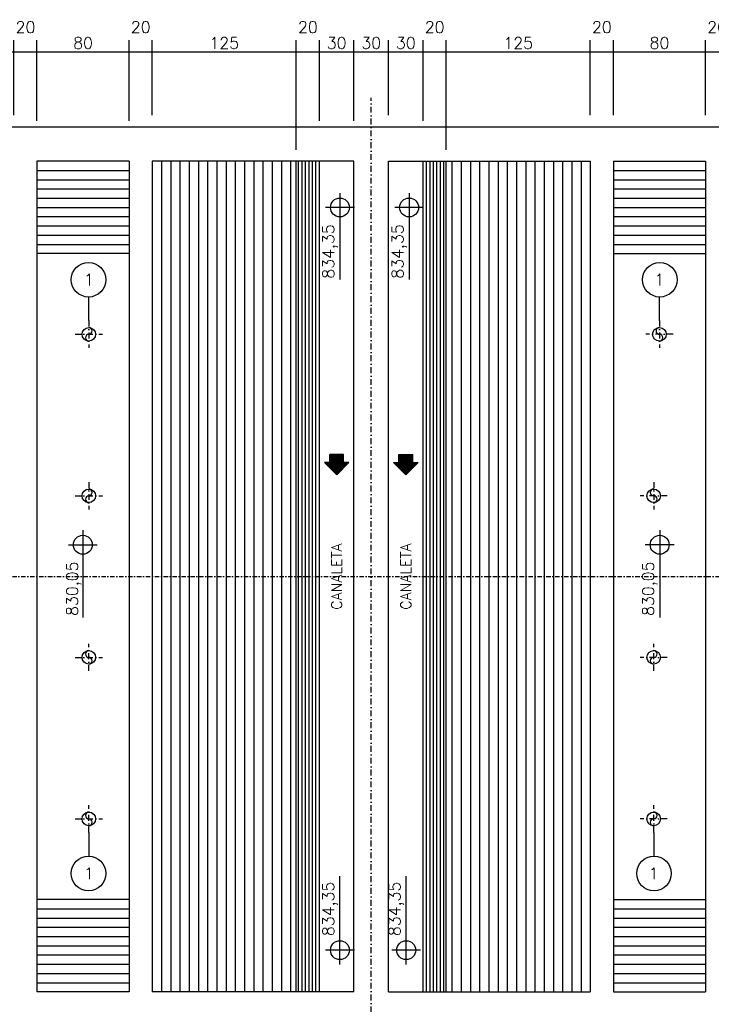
# Model space of a CAD drawing. Extents: x 6956 to 14771, y 4333 to 7111.
# Tile 5 of 8: x 7576 to 8176, y 6173 to 7027. Entities that reach past the tile are written whole.
import ezdxf
from ezdxf.enums import TextEntityAlignment as Align

# ---------------------------------------------------------------- set-up
doc = ezdxf.new("R2010")
doc.units = 0
doc.header["$LTSCALE"] = 0.1
doc.header["$MEASUREMENT"] = 0
doc.linetypes.add('DASHDOT', pattern=[25.4, 12.7, -6.35, 0, -6.35])
doc.layers.get('0').update_dxf_attribs({"linetype": 'CONTINUOUS'})
doc.layers.get('DEFPOINTS').update_dxf_attribs({"color": 200, "linetype": 'CONTINUOUS'})
for name, color, linetype in [('BAR-EIXOS', 7, 'DASHDOT'), ('BAR-PECAS', 2, 'CONTINUOUS'), ('DIM', 7, 'CONTINUOUS'), ('EIXO', 7, 'DASHDOT'), ('ELEVAÇÃO', 2, 'CONTINUOUS'), ('ENCHIMENTO', 7, 'CONTINUOUS'), ('ESTRUTURA', 5, 'CONTINUOUS'), ('FLUXO', 7, 'CONTINUOUS'), ('LMEDIA', 4, 'CONTINUOUS'), ('PAREDE-AARESTA', 50, 'CONTINUOUS'), ('RELAÇÀO', 2, 'CONTINUOUS'), ('TEXTO', 2, 'CONTINUOUS')]:
    doc.layers.add(name, color=color, linetype=linetype)
doc.styles.add('ROMANS', font='ROMANS.shx')
doc.dimstyles.new('DIM50', dxfattribs={"dimscale": 0, "dimtxt": 10, "dimasz": 20, "dimexe": 10, "dimexo": 10, "dimgap": 2.5, "dimtad": 1, "dimdec": 0, "dimtxsty": 'ROMANS', "dimblk": 'ARCHTICK', "dimblk1": 'DOTSMALL', "dimblk2": 'DOTSMALL', "dimsah": 1, "dimcen": 2.5, "dimdle": 10, "dimclrd": 7, "dimclre": 7, "dimclrt": 2, "dimazin": 3, "dimtfac": 1, "dimtdec": 0, "dimtmove": 0, "dimatfit": 3})

# ---------------------------------------------------------------- blocks, each defined once
blk = doc.blocks.new('A$C26ED7CE0')
for p, q in [((0.1661, 0.1761), (0.0461, 0.1761)), ((0.0461, 0.1061), (0.0461, 0.1761)), ((0.1661, 0.1061), (0.1661, 0.1761)), ((0.1061, 0), (0, 0.1061)), ((0.0461, 0.1061), (0, 0.1061)), ((0.1061, 0), (0.2121, 0.1061)), ((0.2121, 0.1061), (0.1661, 0.1061))]:
    blk.add_line(p, q)
at = {"color": 0}
for p, q in [((0.1632, 0.0571), (0.0461, 0.1742)), ((0.1649, 0.0589), (0.0478, 0.1761)), ((0.1667, 0.0606), (0.0513, 0.1761)), ((0.1685, 0.0624), (0.0548, 0.1761)), ((0.1702, 0.0642), (0.0584, 0.1761)), ((0.172, 0.0659), (0.0619, 0.1761)), ((0.1738, 0.0677), (0.0654, 0.1761)), ((0.1755, 0.0695), (0.069, 0.1761)), ((0.1773, 0.0712), (0.0725, 0.1761)), ((0.1791, 0.073), (0.076, 0.1761)), ((0.1809, 0.0748), (0.0796, 0.1761)), ((0.1826, 0.0766), (0.0831, 0.1761)), ((0.1844, 0.0783), (0.0866, 0.1761)), ((0.1862, 0.0801), (0.0902, 0.1761)), ((0.1879, 0.0819), (0.0937, 0.1761)), ((0.1661, 0.1072), (0.0972, 0.1761)), ((0.1661, 0.1108), (0.1008, 0.1761)), ((0.1661, 0.1143), (0.1043, 0.1761)), ((0.1661, 0.1179), (0.1079, 0.1761)), ((0.1661, 0.1214), (0.1114, 0.1761)), ((0.1661, 0.1249), (0.1149, 0.1761)), ((0.1661, 0.1285), (0.1185, 0.1761)), ((0.1661, 0.132), (0.122, 0.1761)), ((0.1661, 0.1355), (0.1255, 0.1761)), ((0.1661, 0.1391), (0.1291, 0.1761)), ((0.1661, 0.1426), (0.1326, 0.1761)), ((0.1661, 0.1461), (0.1361, 0.1761)), ((0.1661, 0.1497), (0.1397, 0.1761)), ((0.1661, 0.1532), (0.1432, 0.1761)), ((0.1661, 0.1567), (0.1467, 0.1761)), ((0.1661, 0.1603), (0.1503, 0.1761)), ((0.1661, 0.1638), (0.1538, 0.1761)), ((0.1661, 0.1674), (0.1574, 0.1761)), ((0.1661, 0.1709), (0.1609, 0.1761)), ((0.1661, 0.1744), (0.1644, 0.1761)), ((0.1066, 0.0005), (0.0011, 0.1061)), ((0.1084, 0.0023), (0.0046, 0.1061)), ((0.1101, 0.0041), (0.0081, 0.1061)), ((0.1119, 0.0058), (0.0117, 0.1061)), ((0.1137, 0.0076), (0.0152, 0.1061)), ((0.1154, 0.0094), (0.0188, 0.1061)), ((0.1172, 0.0111), (0.0223, 0.1061)), ((0.119, 0.0129), (0.0258, 0.1061)), ((0.1207, 0.0147), (0.0294, 0.1061)), ((0.1225, 0.0164), (0.0329, 0.1061)), ((0.1243, 0.0182), (0.0364, 0.1061)), ((0.1261, 0.02), (0.04, 0.1061)), ((0.1278, 0.0218), (0.0435, 0.1061)), ((0.1614, 0.0553), (0.0461, 0.1707)), ((0.1596, 0.0536), (0.0461, 0.1671)), ((0.1579, 0.0518), (0.0461, 0.1636)), ((0.1561, 0.05), (0.0461, 0.1601)), ((0.1543, 0.0483), (0.0461, 0.1565)), ((0.1526, 0.0465), (0.0461, 0.153)), ((0.1508, 0.0447), (0.0461, 0.1495)), ((0.149, 0.043), (0.0461, 0.1459)), ((0.1473, 0.0412), (0.0461, 0.1424)), ((0.1455, 0.0394), (0.0461, 0.1389)), ((0.1437, 0.0377), (0.0461, 0.1353)), ((0.142, 0.0359), (0.0461, 0.1318)), ((0.1402, 0.0341), (0.0461, 0.1283)), ((0.1384, 0.0324), (0.0461, 0.1247)), ((0.1367, 0.0306), (0.0461, 0.1212)), ((0.1349, 0.0288), (0.0461, 0.1176)), ((0.1331, 0.0271), (0.0461, 0.1141)), ((0.1314, 0.0253), (0.0461, 0.1106)), ((0.1296, 0.0235), (0.0461, 0.107)), ((0.1897, 0.0836), (0.1672, 0.1061)), ((0.1915, 0.0854), (0.1708, 0.1061)), ((0.1932, 0.0872), (0.1743, 0.1061)), ((0.195, 0.0889), (0.1779, 0.1061)), ((0.1968, 0.0907), (0.1814, 0.1061)), ((0.1985, 0.0925), (0.1849, 0.1061)), ((0.2003, 0.0942), (0.1885, 0.1061)), ((0.2021, 0.096), (0.192, 0.1061))]:
    blk.add_line(p, q, dxfattribs=at)
blk = doc.blocks.new('*D35')
at = {"color": 7, "linetype": 'BYBLOCK'}
for p, q in [((7573, 6944.14), (7573, 7009.14)), ((7593, 6944.14), (7593, 7009.14)), ((7563, 6999.14), (7593, 6999.14))]:
    blk.add_line(p, q, dxfattribs=at)
at = {"layer": 'DEFPOINTS', "color": 0, "linetype": 'BYBLOCK'}
for p in [(7593, 6999.14), (7573, 6934.14), (7593, 6934.14)]:
    blk.add_point(p, dxfattribs=at)
at = {"color": 2, "linetype": 'BYBLOCK', "insert": (7583, 7020.39), "char_height": 10, "attachment_point": 5, "style": 'ROMANS'}
blk.add_mtext('20', dxfattribs=at)
blk = doc.blocks.new('_ARCHTICK')
blk = doc.blocks.new('_DOTSMALL')
blk = doc.blocks.new('*D36')
at = {"color": 7, "linetype": 'BYBLOCK'}
for p, q in [((7598, 6939.14), (7598, 7009.14)), ((7678, 6939.14), (7678, 7009.14)), ((7588, 6999.14), (7688, 6999.14))]:
    blk.add_line(p, q, dxfattribs=at)
at = {"layer": 'DEFPOINTS', "color": 0, "linetype": 'BYBLOCK'}
for p in [(7678, 6999.14), (7598, 6929.14), (7678, 6929.14)]:
    blk.add_point(p, dxfattribs=at)
at = {"color": 2, "linetype": 'BYBLOCK', "insert": (7638, 7006.64), "char_height": 10, "attachment_point": 5, "style": 'ROMANS'}
blk.add_mtext('80', dxfattribs=at)
blk = doc.blocks.new('*D37')
at = {"color": 7, "linetype": 'BYBLOCK'}
for p, q in [((7673, 6944.14), (7673, 7009.14)), ((7693, 6944.14), (7693, 7009.14)), ((7663, 6999.14), (7693, 6999.14))]:
    blk.add_line(p, q, dxfattribs=at)
at = {"layer": 'DEFPOINTS', "color": 0, "linetype": 'BYBLOCK'}
for p in [(7693, 6999.14), (7673, 6934.14), (7693, 6934.14)]:
    blk.add_point(p, dxfattribs=at)
at = {"color": 2, "linetype": 'BYBLOCK', "insert": (7683, 7020.39), "char_height": 10, "attachment_point": 5, "style": 'ROMANS'}
blk.add_mtext('20', dxfattribs=at)
blk = doc.blocks.new('*D38')
at = {"color": 7, "linetype": 'BYBLOCK'}
for p, q in [((7818, 6914.14), (7818, 7009.14)), ((7838, 6939.14), (7838, 7009.14)), ((7808, 6999.14), (7838, 6999.14))]:
    blk.add_line(p, q, dxfattribs=at)
at = {"layer": 'DEFPOINTS', "color": 0, "linetype": 'BYBLOCK'}
for p in [(7838, 6999.14), (7838, 6929.14), (7818, 6904.14)]:
    blk.add_point(p, dxfattribs=at)
at = {"color": 2, "linetype": 'BYBLOCK', "insert": (7828, 7020.39), "char_height": 10, "attachment_point": 5, "style": 'ROMANS'}
blk.add_mtext('20', dxfattribs=at)
blk = doc.blocks.new('*D39')
at = {"color": 7, "linetype": 'BYBLOCK'}
for p, q in [((16055.54, 6939.14), (16055.54, 7009.14)), ((16085.54, 6939.14), (16085.54, 7009.14)), ((16045.54, 6999.14), (16095.54, 6999.14))]:
    blk.add_line(p, q, dxfattribs=at)
at = {"layer": 'DEFPOINTS', "color": 0, "linetype": 'BYBLOCK'}
for p in [(16085.54, 6999.14), (16055.54, 6929.14), (16085.54, 6929.14)]:
    blk.add_point(p, dxfattribs=at)
at = {"color": 2, "linetype": 'BYBLOCK', "insert": (16070.54, 7006.64), "char_height": 10, "attachment_point": 5, "style": 'ROMANS'}
blk.add_mtext('30', dxfattribs=at)
blk = doc.blocks.new('*D40')
at = {"color": 7, "linetype": 'BYBLOCK'}
for p, q in [((7865.5, 6944.14), (7865.5, 7009.14)), ((7895.5, 6944.14), (7895.5, 7009.14)), ((7855.5, 6999.14), (7905.5, 6999.14))]:
    blk.add_line(p, q, dxfattribs=at)
at = {"layer": 'DEFPOINTS', "color": 0, "linetype": 'BYBLOCK'}
for p in [(7895.5, 6999.14), (7865.5, 6934.14), (7895.5, 6934.14)]:
    blk.add_point(p, dxfattribs=at)
at = {"color": 2, "linetype": 'BYBLOCK', "insert": (7880.5, 7006.64), "char_height": 10, "attachment_point": 5, "style": 'ROMANS'}
blk.add_mtext('30', dxfattribs=at)
blk = doc.blocks.new('*D41')
at = {"color": 7, "linetype": 'BYBLOCK'}
for p, q in [((7895.5, 6944.14), (7895.5, 7009.14)), ((7925.5, 6944.14), (7925.5, 7009.14)), ((7885.5, 6999.14), (7935.5, 6999.14))]:
    blk.add_line(p, q, dxfattribs=at)
at = {"layer": 'DEFPOINTS', "color": 0, "linetype": 'BYBLOCK'}
for p in [(7925.5, 6999.14), (7895.5, 6934.14), (7925.5, 6934.14)]:
    blk.add_point(p, dxfattribs=at)
at = {"color": 2, "linetype": 'BYBLOCK', "insert": (7910.5, 7006.64), "char_height": 10, "attachment_point": 5, "style": 'ROMANS'}
blk.add_mtext('30', dxfattribs=at)
blk = doc.blocks.new('*D42')
at = {"color": 7, "linetype": 'BYBLOCK'}
for p, q in [((7923, 6939.14), (7923, 7009.14)), ((7943, 6914.14), (7943, 7009.14)), ((7913, 6999.14), (7943, 6999.14))]:
    blk.add_line(p, q, dxfattribs=at)
at = {"layer": 'DEFPOINTS', "color": 0, "linetype": 'BYBLOCK'}
for p in [(7943, 6999.14), (7923, 6929.14), (7943, 6904.14)]:
    blk.add_point(p, dxfattribs=at)
at = {"color": 2, "linetype": 'BYBLOCK', "insert": (7933, 7020.39), "char_height": 10, "attachment_point": 5, "style": 'ROMANS'}
blk.add_mtext('20', dxfattribs=at)
blk = doc.blocks.new('*D43')
at = {"color": 7, "linetype": 'BYBLOCK'}
for p, q in [((8068, 6944.14), (8068, 7009.14)), ((8088, 6944.14), (8088, 7009.14)), ((8058, 6999.14), (8088, 6999.14))]:
    blk.add_line(p, q, dxfattribs=at)
at = {"layer": 'DEFPOINTS', "color": 0, "linetype": 'BYBLOCK'}
for p in [(8088, 6999.14), (8068, 6934.14), (8088, 6934.14)]:
    blk.add_point(p, dxfattribs=at)
at = {"color": 2, "linetype": 'BYBLOCK', "insert": (8078, 7020.39), "char_height": 10, "attachment_point": 5, "style": 'ROMANS'}
blk.add_mtext('20', dxfattribs=at)
blk = doc.blocks.new('*D44')
at = {"color": 7, "linetype": 'BYBLOCK'}
for p, q in [((8088, 6944.14), (8088, 7009.14)), ((8168, 6944.14), (8168, 7009.14)), ((8078, 6999.14), (8178, 6999.14))]:
    blk.add_line(p, q, dxfattribs=at)
at = {"layer": 'DEFPOINTS', "color": 0, "linetype": 'BYBLOCK'}
for p in [(8168, 6999.14), (8088, 6934.14), (8168, 6934.14)]:
    blk.add_point(p, dxfattribs=at)
at = {"color": 2, "linetype": 'BYBLOCK', "insert": (8128, 7006.64), "char_height": 10, "attachment_point": 5, "style": 'ROMANS'}
blk.add_mtext('80', dxfattribs=at)
blk = doc.blocks.new('*D45')
at = {"color": 7, "linetype": 'BYBLOCK'}
for p, q in [((8168, 6944.14), (8168, 7009.14)), ((8188, 6944.14), (8188, 7009.14)), ((8158, 6999.14), (8188, 6999.14))]:
    blk.add_line(p, q, dxfattribs=at)
at = {"layer": 'DEFPOINTS', "color": 0, "linetype": 'BYBLOCK'}
for p in [(8188, 6999.14), (8168, 6934.14), (8188, 6934.14)]:
    blk.add_point(p, dxfattribs=at)
at = {"color": 2, "linetype": 'BYBLOCK', "insert": (8178, 7020.39), "char_height": 10, "attachment_point": 5, "style": 'ROMANS'}
blk.add_mtext('20', dxfattribs=at)
blk = doc.blocks.new('*D106')
at = {"color": 7, "linetype": 'BYBLOCK'}
for p, q in [((7943, 6944.14), (7943, 7009.14)), ((8068, 6944.14), (8068, 7009.14)), ((7933, 6999.14), (8078, 6999.14))]:
    blk.add_line(p, q, dxfattribs=at)
at = {"layer": 'DEFPOINTS', "color": 0, "linetype": 'BYBLOCK'}
for p in [(8068, 6999.14), (7943, 6934.14), (8068, 6934.14)]:
    blk.add_point(p, dxfattribs=at)
at = {"color": 2, "linetype": 'BYBLOCK', "insert": (8005.5, 7006.64), "char_height": 10, "attachment_point": 5, "style": 'ROMANS'}
blk.add_mtext('125', dxfattribs=at)
blk = doc.blocks.new('*D108')
at = {"color": 7, "linetype": 'BYBLOCK'}
for p, q in [((7448, 6944.14), (7448, 7009.14)), ((7573, 6944.14), (7573, 7009.14)), ((7438, 6999.14), (7583, 6999.14))]:
    blk.add_line(p, q, dxfattribs=at)
at = {"layer": 'DEFPOINTS', "color": 0, "linetype": 'BYBLOCK'}
for p in [(7573, 6999.14), (7448, 6934.14), (7573, 6934.14)]:
    blk.add_point(p, dxfattribs=at)
at = {"color": 2, "linetype": 'BYBLOCK', "insert": (7510.5, 7006.64), "char_height": 10, "attachment_point": 5, "style": 'ROMANS'}
blk.add_mtext('125', dxfattribs=at)
blk = doc.blocks.new('*D109')
at = {"color": 7, "linetype": 'BYBLOCK'}
for p, q in [((7693, 6944.14), (7693, 7009.14)), ((7818, 6944.14), (7818, 7009.14)), ((7683, 6999.14), (7828, 6999.14))]:
    blk.add_line(p, q, dxfattribs=at)
at = {"layer": 'DEFPOINTS', "color": 0, "linetype": 'BYBLOCK'}
for p in [(7818, 6999.14), (7693, 6934.14), (7818, 6934.14)]:
    blk.add_point(p, dxfattribs=at)
at = {"color": 2, "linetype": 'BYBLOCK', "insert": (7755.5, 7006.64), "char_height": 10, "attachment_point": 5, "style": 'ROMANS'}
blk.add_mtext('125', dxfattribs=at)

msp = doc.modelspace()

# ---------------------------------------------------------------- linework, layer by layer
at = {"layer": 'BAR-EIXOS', "ltscale": 4}
for p, q in [((7635.5, 6765.98), (7635.5, 6742.31)), ((8130.5, 6765.98), (8130.5, 6742.31)), ((7623.67, 6754.14), (7647.34, 6754.14)), ((8142.34, 6754.14), (8118.67, 6754.14)), ((7635.5, 6625.98), (7635.5, 6602.31)), ((8125.5, 6625.98), (8125.5, 6602.31)), ((7623.67, 6614.14), (7647.34, 6614.14)), ((8137.34, 6614.14), (8113.67, 6614.14)), ((7635.5, 6462.31), (7635.5, 6485.98)), ((8125.5, 6462.31), (8125.5, 6485.98)), ((7623.67, 6474.14), (7647.34, 6474.14)), ((8137.34, 6474.14), (8113.67, 6474.14)), ((7635.5, 6322.31), (7635.5, 6345.98)), ((8125.5, 6322.31), (8125.5, 6345.98)), ((7623.67, 6334.14), (7647.34, 6334.14)), ((8137.34, 6334.14), (8113.67, 6334.14))]:
    msp.add_line(p, q, dxfattribs=at)
at = {"layer": 'BAR-EIXOS', "ltscale": 3}
msp.add_line((7353, 6544.14), (8408, 6544.14), dxfattribs=at)
at = {"layer": 'BAR-PECAS'}
for centre in [(7635.5, 6754.14), (8130.5, 6754.14), (7635.5, 6614.14), (8125.5, 6614.14), (7635.5, 6474.14), (8125.5, 6474.14), (7635.5, 6334.14), (8125.5, 6334.14)]:
    msp.add_circle(centre, 5.9, dxfattribs=at)
for centre, start, end in [((7635.5, 6757.09), 270, 90), ((8130.5, 6757.09), 90, 270), ((7635.5, 6751.19), 90, 270), ((8130.5, 6751.19), 270, 90), ((7635.5, 6617.09), 270, 90), ((8125.5, 6617.09), 90, 270), ((7635.5, 6611.19), 90, 270), ((8125.5, 6611.19), 270, 90), ((7635.5, 6477.09), 90, 270), ((8125.5, 6477.09), 270, 90), ((7635.5, 6471.19), 270, 90), ((8125.5, 6471.19), 90, 270), ((7635.5, 6337.09), 90, 270), ((7635.5, 6331.19), 270, 90), ((8125.5, 6331.19), 90, 270), ((8125.5, 6337.09), 270, 90)]:
    msp.add_arc(centre, 2.95, start, end, dxfattribs=at)
at = {"layer": 'EIXO', "ltscale": 4}
msp.add_line((7880.5, 5951.09), (7880.5, 6959.14), dxfattribs=at)
at = {"layer": 'ELEVAÇÃO', "color": 3, "linetype": 'CONTINUOUS'}
for p, q in [((7853.34, 6876.59), (7853.34, 6801.69)), ((7913.34, 6876.59), (7913.34, 6801.69)), ((7865.84, 6864.09), (7840.84, 6864.09)), ((7925.84, 6864.09), (7900.84, 6864.09)), ((7630.29, 6584.24), (7630.29, 6508.7)), ((8130.72, 6584.24), (8130.72, 6508.7)), ((7617.79, 6571.74), (7642.79, 6571.74)), ((8143.22, 6571.74), (8118.22, 6571.74)), ((7853.34, 6207.84), (7853.34, 6284.47)), ((7910.84, 6207.84), (7910.84, 6284.47)), ((7865.84, 6220.33), (7840.84, 6220.33)), ((7923.34, 6220.33), (7898.34, 6220.33))]:
    msp.add_line(p, q, dxfattribs=at)
for centre in [(7853.34, 6864.09), (7913.34, 6864.09), (7630.29, 6571.74), (8130.72, 6571.74), (7853.34, 6220.33), (7910.84, 6220.33)]:
    msp.add_circle(centre, 8.2, dxfattribs=at)
at = {"layer": 'ENCHIMENTO'}
for p, q in [((7590.5, 6896.14), (7670.5, 6896.14)), ((7698.5, 6904.14), (7698.5, 6184.14)), ((7706.5, 6904.14), (7706.5, 6184.14)), ((7714.5, 6904.14), (7714.5, 6184.14)), ((7722.5, 6904.14), (7722.5, 6184.14)), ((7730.5, 6904.14), (7730.5, 6184.14)), ((7738.5, 6904.14), (7738.5, 6184.14)), ((7746.5, 6904.14), (7746.5, 6184.14)), ((7754.5, 6904.14), (7754.5, 6184.14)), ((7762.5, 6904.14), (7762.5, 6184.14)), ((7770.5, 6904.14), (7770.5, 6184.14)), ((7778.5, 6904.14), (7778.5, 6184.14)), ((7786.5, 6904.14), (7786.5, 6184.14)), ((7794.5, 6904.14), (7794.5, 6184.14)), ((7802.5, 6904.14), (7802.5, 6184.14)), ((7810.5, 6904.14), (7810.5, 6184.14)), ((7950.5, 6904.14), (7950.5, 6184.14)), ((7958.5, 6904.14), (7958.5, 6184.14)), ((7966.5, 6904.14), (7966.5, 6184.14)), ((7974.5, 6904.14), (7974.5, 6184.14)), ((7982.5, 6904.14), (7982.5, 6184.14)), ((7990.5, 6904.14), (7990.5, 6184.14)), ((7998.5, 6904.14), (7998.5, 6184.14)), ((8006.5, 6904.14), (8006.5, 6184.14)), ((8014.5, 6904.14), (8014.5, 6184.14)), ((8022.5, 6904.14), (8022.5, 6184.14)), ((8030.5, 6904.14), (8030.5, 6184.14)), ((8038.5, 6904.14), (8038.5, 6184.14)), ((8046.5, 6904.14), (8046.5, 6184.14)), ((8054.5, 6904.14), (8054.5, 6184.14)), ((8062.5, 6904.14), (8062.5, 6184.14)), ((8090.5, 6896.14), (8170.5, 6896.14)), ((7590.5, 6888.14), (7670.5, 6888.14)), ((8090.5, 6888.14), (8170.5, 6888.14)), ((7590.5, 6880.14), (7670.5, 6880.14)), ((8090.5, 6880.14), (8170.5, 6880.14)), ((7590.5, 6872.14), (7670.5, 6872.14)), ((8090.5, 6872.14), (8170.5, 6872.14)), ((7590.5, 6864.14), (7670.5, 6864.14)), ((7590.5, 6864.14), (7670.5, 6864.14)), ((8090.5, 6864.14), (8170.5, 6864.14)), ((8090.5, 6864.14), (8170.5, 6864.14)), ((7590.5, 6856.14), (7670.5, 6856.14)), ((8090.5, 6856.14), (8170.5, 6856.14)), ((7590.5, 6848.14), (7670.5, 6848.14)), ((8090.5, 6848.14), (8170.5, 6848.14)), ((7590.5, 6840.14), (7670.5, 6840.14)), ((8090.5, 6840.14), (8170.5, 6840.14)), ((7590.5, 6832.14), (7670.5, 6832.14)), ((8090.5, 6832.14), (8170.5, 6832.14)), ((7590.5, 6256.14), (7670.5, 6256.14)), ((8090.5, 6256.14), (8170.5, 6256.14)), ((7590.5, 6248.14), (7670.5, 6248.14)), ((8090.5, 6248.14), (8170.5, 6248.14)), ((7590.5, 6240.14), (7670.5, 6240.14)), ((8090.5, 6240.14), (8170.5, 6240.14)), ((7590.5, 6232.14), (7670.5, 6232.14)), ((8090.5, 6232.14), (8170.5, 6232.14)), ((7590.5, 6224.14), (7670.5, 6224.14)), ((7590.5, 6224.14), (7670.5, 6224.14)), ((8090.5, 6224.14), (8170.5, 6224.14)), ((8090.5, 6224.14), (8170.5, 6224.14)), ((7590.5, 6216.14), (7670.5, 6216.14)), ((8090.5, 6216.14), (8170.5, 6216.14)), ((7590.5, 6208.14), (7670.5, 6208.14)), ((8090.5, 6208.14), (8170.5, 6208.14)), ((7590.5, 6200.14), (7670.5, 6200.14)), ((8090.5, 6200.14), (8170.5, 6200.14)), ((7590.5, 6192.14), (7670.5, 6192.14)), ((8090.5, 6192.14), (8170.5, 6192.14))]:
    msp.add_line(p, q, dxfattribs=at)
at = {"layer": 'ENCHIMENTO', "color": 3}
for p, q in [((7670.5, 6824.14), (7590.5, 6824.14)), ((8090.5, 6824.14), (8170.5, 6824.14)), ((7670.5, 6264.14), (7590.5, 6264.14)), ((8090.5, 6264.14), (8170.5, 6264.14))]:
    msp.add_line(p, q, dxfattribs=at)
at = {"layer": 'ESTRUTURA'}
for p, q in [((7365.5, 6934.14), (8395.5, 6934.14)), ((7670.5, 6904.14), (7590.5, 6904.14)), ((7865.5, 6904.14), (7690.5, 6904.14)), ((7865.5, 6184.14), (7865.5, 6904.14)), ((7895.5, 6904.14), (8070.5, 6904.14)), ((7895.5, 6184.14), (7895.5, 6904.14)), ((8090.5, 6904.14), (8170.5, 6904.14))]:
    msp.add_line(p, q, dxfattribs=at)
at = {"layer": 'ESTRUTURA', "ltscale": 10}
for p, q in [((7590.5, 6904.14), (7590.5, 6184.14)), ((7670.5, 6904.14), (7670.5, 6184.14)), ((7690.5, 6904.14), (7690.5, 6184.14)), ((8070.5, 6904.14), (8070.5, 6184.14)), ((8090.5, 6904.14), (8090.5, 6184.14)), ((8170.5, 6904.14), (8170.5, 6184.14)), ((7670.5, 6184.14), (7590.5, 6184.14)), ((7865.5, 6184.14), (7690.5, 6184.14)), ((7895.5, 6184.14), (8070.5, 6184.14)), ((8090.5, 6184.14), (8170.5, 6184.14))]:
    msp.add_line(p, q, dxfattribs=at)
at = {"layer": 'LMEDIA', "color": 6}
for p, q in [((7815.5, 6184.14), (7815.5, 6904.14)), ((7835.5, 6184.14), (7835.5, 6904.14)), ((7925.5, 6184.14), (7925.5, 6904.14)), ((7945.5, 6184.14), (7945.5, 6904.14))]:
    msp.add_line(p, q, dxfattribs=at)
at = {"layer": 'PAREDE-AARESTA', "color": 9}
for p, q in [((7817.5, 6184.14), (7817.5, 6904.14)), ((7820.5, 6184.14), (7820.5, 6904.14)), ((7823.5, 6184.14), (7823.5, 6904.14)), ((7826.5, 6184.14), (7826.5, 6904.14)), ((7829.5, 6184.14), (7829.5, 6904.14)), ((7832.5, 6184.14), (7832.5, 6904.14)), ((7928.5, 6184.14), (7928.5, 6904.14)), ((7931.5, 6184.14), (7931.5, 6904.14)), ((7934.5, 6184.14), (7934.5, 6904.14)), ((7937.5, 6184.14), (7937.5, 6904.14)), ((7940.5, 6184.14), (7940.5, 6904.14)), ((7943.5, 6184.14), (7943.5, 6904.14))]:
    msp.add_line(p, q, dxfattribs=at)
at = {"layer": 'RELAÇÀO', "color": 3}
for p, q in [((7635.5, 6765.98), (7635.5, 6786.46)), ((8130.5, 6765.98), (8130.5, 6786.46)), ((7635.5, 6322.31), (7635.5, 6301.82)), ((8125.5, 6322.31), (8125.5, 6301.82))]:
    msp.add_line(p, q, dxfattribs=at)
for centre in [(7635.23, 6801.48), (8130.78, 6801.48), (7635.23, 6286.81), (8125.78, 6286.81)]:
    msp.add_circle(centre, 15.01, dxfattribs=at)

# ---------------------------------------------------------------- block references
at = {"layer": 'FLUXO', "yscale": 100, "zscale": 100}
for p, xscale in [((7839.9, 6632.45), 100), ((7921.11, 6632.45), -100)]:
    msp.add_blockref('A$C26ED7CE0', p, dxfattribs=dict(at, xscale=xscale))

# ---------------------------------------------------------------- texts
at = {"layer": 'RELAÇÀO', "style": 'ROMANS'}
for rotation, p in [(360, (7635.59, 6801.48)), (0, (8130.41, 6801.48)), (0, (7635.59, 6286.81)), (360, (8125.41, 6286.81))]:
    msp.add_text('1', height=10, rotation=rotation, dxfattribs=at).set_placement(p, align=Align.MIDDLE)
at = {"layer": 'TEXTO', "style": 'ROMANS'}
for s, p in [('834,35', (7848.34, 6802.4)), ('834,35', (7908.34, 6802.4)), ('830,05', (7626.07, 6510.05)), ('830,05', (8125.71, 6510.05)), ('834,35', (7848.34, 6232.5)), ('834,35', (7905.84, 6232.5))]:
    msp.add_text(s, height=10, rotation=90, dxfattribs=at).set_placement(p)
for p in [(7850.5, 6544.14), (7910.5, 6544.14)]:
    msp.add_text('CANALETA', height=9, rotation=90, dxfattribs=at).set_placement(p, align=Align.MIDDLE)

# ---------------------------------------------------------------- dimensions: what is measured, and where the dimension line sits
at = {"layer": 'DIM'}
for base, p1, p2, picture, middle, set_off in [((7590.5, 6999.14), (7570.5, 6934.14), (7590.5, 6934.14), '*D35', (7580.5, 7020.39), (-2.5, 0)), ((7690.5, 6999.14), (7670.5, 6934.14), (7690.5, 6934.14), '*D37', (7680.5, 7020.39), (-2.5, 0)), ((7835.5, 6999.14), (7815.5, 6904.14), (7835.5, 6929.14), '*D38', (7825.5, 7020.39), (-2.5, 0)), ((7945.5, 6999.14), (7925.5, 6929.14), (7945.5, 6904.14), '*D42', (7935.5, 7020.39), (2.5, 0)), ((8090.5, 6999.14), (8070.5, 6934.14), (8090.5, 6934.14), '*D43', (8080.5, 7020.39), (2.5, 0)), ((8190.5, 6999.14), (8170.5, 6934.14), (8190.5, 6934.14), '*D45', (8180.5, 7020.39), (2.5, 0)), ((7570.5, 6999.14), (7445.5, 6934.14), (7570.5, 6934.14), '*D108', (7508, 7006.64), (-2.5, 0)), ((7670.5, 6999.14), (7590.5, 6929.14), (7670.5, 6929.14), '*D36', (7630.5, 7006.64), (-7.5, 0)), ((7815.5, 6999.14), (7690.5, 6934.14), (7815.5, 6934.14), '*D109', (7753, 7006.64), (-2.5, 0)), ((7865.5, 6999.14), (7835.5, 6929.14), (7865.5, 6929.14), '*D39', (7850.5, 7006.64), (-8220.04, 0)), ((8070.5, 6999.14), (7945.5, 6934.14), (8070.5, 6934.14), '*D106', (8008, 7006.64), (2.5, 0)), ((8170.5, 6999.14), (8090.5, 6934.14), (8170.5, 6934.14), '*D44', (8130.5, 7006.64), (2.5, 0))]:
    dim = msp.add_linear_dim(base=base, p1=p1, p2=p2, dimstyle='DIM50', override={"dimscale": 1, "dimasz": 20}, dxfattribs=at)
    dim.commit()
    dim.dimension.update_dxf_attribs({"geometry": picture, "text_midpoint": middle, "insert": set_off})
for base, p1, p2, picture, middle in [((7895.5, 6999.14), (7865.5, 6934.14), (7895.5, 6934.14), '*D40', (7880.5, 7006.64)), ((7925.5, 6999.14), (7895.5, 6934.14), (7925.5, 6934.14), '*D41', (7910.5, 7006.64))]:
    dim = msp.add_linear_dim(base=base, p1=p1, p2=p2, dimstyle='DIM50', override={"dimscale": 1, "dimasz": 20}, dxfattribs=at)
    dim.commit()
    dim.dimension.update_dxf_attribs({"geometry": picture, "text_midpoint": middle})

doc.saveas('drawing.dxf')
